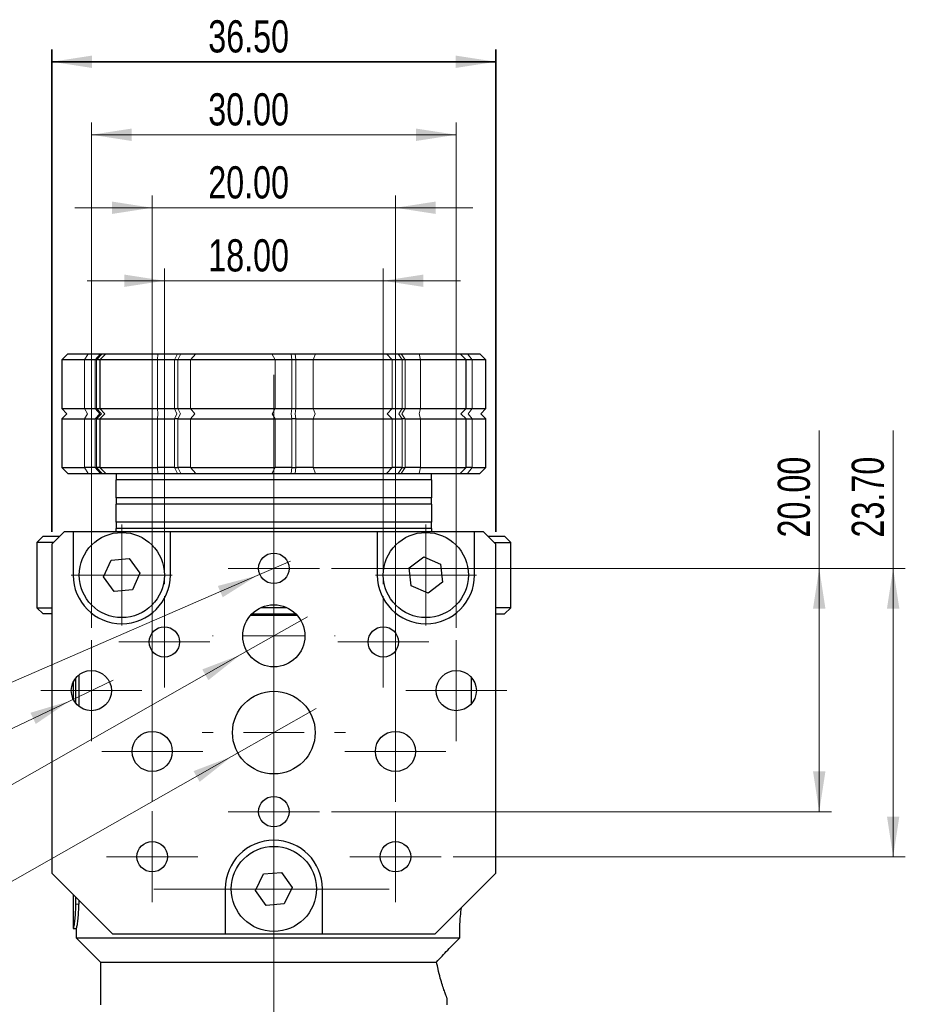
# Paper-space layout 'Mounting Plate ' of a CAD drawing. Header units: millimetres. Extents: x 15 to 415, y 5 to 292.
# Tile 7 of 33: x 84 to 157, y 147 to 228. Entities that reach past the tile are written whole.
import ezdxf

# ---------------------------------------------------------------- set-up
doc = ezdxf.new("R2010")
doc.units = ezdxf.units.MM
doc.linetypes.add('PHANTOM', pattern=[12.7, 6.35, -1.27, 1.27, -1.27, 1.27, -1.27])
doc.layers.add('THICCC', color=7, linetype='Continuous', lineweight=35)
doc.styles.add('SLDTEXTSTYLE0', font='TXT', dxfattribs={"width": 0.75})
doc.styles.add('SLDTEXTSTYLE3', font='TXT', dxfattribs={"width": 0.666667})
doc.dimstyles.new('SLDDIMSTYLE12', dxfattribs={"dimtxt": 2.645833, "dimasz": 3.302, "dimexe": 0, "dimexo": 0.0625, "dimgap": 0.661458, "dimtad": 1, "dimrnd": 1e-09, "dimzin": 4, "dimdsep": 46, "dimtxsty": 'SLDTEXTSTYLE0', "dimsah": 1, "dimcen": 0.09, "dimadec": 0, "dimazin": 1, "dimtfac": 1, "dimtmove": 0, "dimatfit": 0, "dimfxl": 1, "dimfrac": 2, "dimtolj": 1, "dimtzin": 12, "dimarcsym": 0})
doc.dimstyles.new('SLDDIMSTYLE2', dxfattribs={"dimtxt": 2.645833, "dimasz": 3.302, "dimexe": 0, "dimexo": 0.0625, "dimgap": 0.661458, "dimtad": 0, "dimtih": 1, "dimtoh": 1, "dimrnd": 1e-09, "dimzin": 12, "dimdsep": 46, "dimtxsty": 'SLDTEXTSTYLE0', "dimblk1": 'NONE', "dimsah": 1, "dimcen": 0, "dimadec": 0, "dimazin": 3, "dimtfac": 1, "dimtmove": 0, "dimatfit": 3, "dimldrblk": 'NONE', "dimfxl": 1, "dimfrac": 2, "dimtolj": 1, "dimtzin": 12, "dimarcsym": 0})
doc.dimstyles.new('SLDDIMSTYLE4', dxfattribs={"dimtxt": 2.645833, "dimasz": 3.302, "dimexe": 0, "dimexo": 0.0625, "dimgap": 0.661458, "dimtad": 1, "dimrnd": 1e-09, "dimzin": 4, "dimdsep": 46, "dimtxsty": 'SLDTEXTSTYLE0', "dimsah": 1, "dimcen": 0.09, "dimadec": 0, "dimazin": 1, "dimtfac": 1, "dimtofl": 0, "dimtmove": 0, "dimatfit": 3, "dimfxl": 1, "dimfrac": 2, "dimtolj": 1, "dimtzin": 12, "dimarcsym": 0})

# ---------------------------------------------------------------- blocks, each defined once
blk = doc.blocks.new('_D_17')
at = {"color": 7, "linetype": 'Continuous', "lineweight": 0}
for p, q in [((149.827, 182.806), (149.827, 194.134)), ((109.739, 182.806), (150.827, 182.806)), ((149.827, 182.806), (149.827, 162.806)), ((109.739, 162.806), (150.827, 162.806))]:
    blk.add_line(p, q, dxfattribs=at)
at = {"color": 7, "linetype": 'Continuous', "lineweight": 18}
for points in [[(149.827, 182.806), (149.319, 179.504), (150.335, 179.504)], [(149.827, 162.806), (150.335, 166.108), (149.319, 166.108)]]:
    blk.add_solid(points, dxfattribs=at)
at = {"color": 7, "linetype": 'Continuous', "lineweight": 18, "insert": (146.416, 185.34), "char_height": 2.6458, "attachment_point": 1, "rotation": 90, "style": 'SLDTEXTSTYLE0'}
blk.add_mtext('20.00', dxfattribs=at)
blk = doc.blocks.new('_D_18')
at = {"color": 7, "linetype": 'Continuous', "lineweight": 0}
for p, q in [((94.989, 163.856), (94.989, 213.443)), ((114.989, 163.856), (114.989, 213.443)), ((94.989, 212.443), (88.639, 212.443)), ((114.989, 212.443), (94.989, 212.443)), ((114.989, 212.443), (121.339, 212.443))]:
    blk.add_line(p, q, dxfattribs=at)
at = {"color": 7, "linetype": 'Continuous', "lineweight": 18}
for points in [[(94.989, 212.443), (91.687, 212.951), (91.687, 211.935)], [(114.989, 212.443), (118.291, 211.935), (118.291, 212.951)]]:
    blk.add_solid(points, dxfattribs=at)
at = {"color": 7, "linetype": 'Continuous', "lineweight": 18, "insert": (99.598, 215.854), "char_height": 2.6458, "attachment_point": 1, "style": 'SLDTEXTSTYLE0'}
blk.add_mtext('20.00', dxfattribs=at)
blk = doc.blocks.new('_D_19')
at = {"color": 7, "linetype": 'Continuous', "lineweight": 0}
for p, q in [((89.989, 177.906), (89.989, 219.443)), ((119.989, 177.906), (119.989, 219.443)), ((119.989, 218.443), (89.989, 218.443))]:
    blk.add_line(p, q, dxfattribs=at)
at = {"color": 7, "linetype": 'Continuous', "lineweight": 18}
for points in [[(89.989, 218.443), (93.291, 217.935), (93.291, 218.951)], [(119.989, 218.443), (116.687, 218.951), (116.687, 217.935)]]:
    blk.add_solid(points, dxfattribs=at)
at = {"color": 7, "linetype": 'Continuous', "lineweight": 18, "insert": (99.598, 221.854), "char_height": 2.6458, "attachment_point": 1, "style": 'SLDTEXTSTYLE0'}
blk.add_mtext('30.00', dxfattribs=at)
blk = doc.blocks.new('_D_20')
at = {"color": 7, "linetype": 'Continuous', "lineweight": 0}
for p, q in [((95.989, 181.506), (95.989, 207.443)), ((113.989, 181.506), (113.989, 207.443)), ((95.989, 206.443), (89.639, 206.443)), ((95.989, 206.443), (113.989, 206.443)), ((113.989, 206.443), (120.339, 206.443))]:
    blk.add_line(p, q, dxfattribs=at)
at = {"color": 7, "linetype": 'Continuous', "lineweight": 18}
for points in [[(95.989, 206.443), (92.687, 206.951), (92.687, 205.935)], [(113.989, 206.443), (117.291, 205.935), (117.291, 206.951)]]:
    blk.add_solid(points, dxfattribs=at)
at = {"color": 7, "linetype": 'Continuous', "lineweight": 18, "insert": (99.598, 209.854), "char_height": 2.6458, "attachment_point": 1, "style": 'SLDTEXTSTYLE0'}
blk.add_mtext('18.00', dxfattribs=at)
blk = doc.blocks.new('_D_21')
at = {"color": 7, "linetype": 'Continuous', "lineweight": 0}
for p, q in [((155.904, 182.806), (155.904, 194.134)), ((109.739, 182.806), (156.904, 182.806)), ((155.904, 182.806), (155.904, 159.106)), ((119.739, 159.106), (156.904, 159.106))]:
    blk.add_line(p, q, dxfattribs=at)
at = {"color": 7, "linetype": 'Continuous', "lineweight": 18}
for points in [[(155.904, 182.806), (155.396, 179.504), (156.412, 179.504)], [(155.904, 159.106), (156.412, 162.408), (155.396, 162.408)]]:
    blk.add_solid(points, dxfattribs=at)
at = {"color": 7, "linetype": 'Continuous', "lineweight": 18, "insert": (152.493, 185.34), "char_height": 2.6458, "attachment_point": 1, "rotation": 90, "style": 'SLDTEXTSTYLE0'}
blk.add_mtext('23.70', dxfattribs=at)
blk = doc.blocks.new('_D_22')
at = {"color": 7, "linetype": 'Continuous', "lineweight": 0}
for p, q in [((108.467, 171.282), (101.511, 167.33)), ((101.511, 167.33), (44.256, 134.805)), ((44.256, 134.805), (37.47, 134.805))]:
    blk.add_line(p, q, dxfattribs=at)
at = {"color": 7, "linetype": 'Continuous', "lineweight": 18}
blk.add_solid([(101.511, 167.33), (98.389, 166.141), (98.891, 165.257)], dxfattribs=at)
at = {"color": 7, "linetype": 'Continuous', "lineweight": 18, "insert": (37.47, 138.216), "char_height": 2.6458, "attachment_point": 1, "style": 'SLDTEXTSTYLE0'}
blk.add_mtext('M8', dxfattribs=at)
blk = doc.blocks.new('_None')
blk = doc.blocks.new('_D_23')
at = {"color": 7, "linetype": 'Continuous', "lineweight": 0}
for p, q in [((107.75, 178.824), (102.228, 175.688)), ((102.228, 175.688), (45.828, 143.662)), ((45.828, 143.662), (24.945, 143.662))]:
    blk.add_line(p, q, dxfattribs=at)
at = {"color": 7, "linetype": 'Continuous', "lineweight": 18}
blk.add_solid([(102.228, 175.688), (99.105, 174.499), (99.607, 173.616)], dxfattribs=at)
at = {"color": 7, "linetype": 'Continuous', "lineweight": 18, "char_height": 2.6458, "attachment_point": 1, "style": 'SLDTEXTSTYLE0'}
for s, insert in [('1/4-20', (24.945, 147.073)), ('UNC', (36.472, 147.073))]:
    blk.add_mtext(s, dxfattribs=dict(at, insert=insert))
blk = doc.blocks.new('_D_24')
at = {"color": 7, "linetype": 'Continuous', "lineweight": 0}
for p, q in [((106.365, 183.403), (103.613, 182.209)), ((103.613, 182.209), (47.532, 157.876)), ((47.532, 157.876), (35.146, 157.876))]:
    blk.add_line(p, q, dxfattribs=at)
at = {"color": 7, "linetype": 'Continuous', "lineweight": 18}
blk.add_solid([(103.613, 182.209), (100.381, 181.36), (100.786, 180.428)], dxfattribs=at)
at = {"color": 7, "linetype": 'Continuous', "lineweight": 18, "char_height": 2.6458, "attachment_point": 1}
for s, insert, style in [('6 x', (35.146, 161.287), 'SLDTEXTSTYLE3'), ('M3', (40.746, 161.287), 'SLDTEXTSTYLE0')]:
    blk.add_mtext(s, dxfattribs=dict(at, insert=insert, style=style))
blk = doc.blocks.new('_D_25')
at = {"color": 7, "linetype": 'Continuous', "lineweight": 0}
for p, q in [((91.794, 173.616), (88.183, 171.896)), ((88.183, 171.896), (45.155, 151.411)), ((45.155, 151.411), (32.768, 151.411))]:
    blk.add_line(p, q, dxfattribs=at)
at = {"color": 7, "linetype": 'Continuous', "lineweight": 18}
blk.add_solid([(88.183, 171.896), (84.983, 170.935), (85.42, 170.018)], dxfattribs=at)
at = {"color": 7, "linetype": 'Continuous', "lineweight": 18, "char_height": 2.6458, "attachment_point": 1}
for s, insert, style in [('4 x', (32.768, 154.822), 'SLDTEXTSTYLE3'), ('M4', (38.369, 154.822), 'SLDTEXTSTYLE0')]:
    blk.add_mtext(s, dxfattribs=dict(at, insert=insert, style=style))
blk = doc.blocks.new('_D_26')
at = {"layer": 'THICCC'}
for p, q in [((86.739, 185.806), (86.739, 225.443)), ((123.239, 185.806), (123.239, 225.443)), ((86.739, 224.443), (123.239, 224.443))]:
    blk.add_line(p, q, dxfattribs=at)
for points in [[(86.739, 224.443), (90.041, 223.935), (90.041, 224.951)], [(123.239, 224.443), (119.937, 224.951), (119.937, 223.935)]]:
    blk.add_solid(points, dxfattribs=at)
at = {"layer": 'THICCC', "insert": (99.598, 227.854), "char_height": 2.6458, "attachment_point": 1, "style": 'SLDTEXTSTYLE0'}
blk.add_mtext('36.50', dxfattribs=at)
blk = doc.blocks.new('SW_CENTERMARKSYMBOL_3')
at = {"color": 0, "linetype": 'Continuous', "lineweight": 18}
for p, q in [((0, 2.5), (0, 4.15)), ((0, 0), (0, 2.5)), ((-2.5, 0), (-4.15, 0)), ((0, 0), (-2.5, 0)), ((0, 0), (0, -2.5)), ((0, 0), (2.5, 0)), ((2.5, 0), (4.15, 0)), ((0, -2.5), (0, -4.15))]:
    blk.add_line(p, q, dxfattribs=at)
blk = doc.blocks.new('SW_CENTERMARKSYMBOL_4')
at = {"color": 0, "linetype": 'Continuous', "lineweight": 18}
for p, q in [((0, 2.5), (0, 4.15)), ((0, 0), (0, 2.5)), ((-2.5, 0), (-4.15, 0)), ((0, 0), (-2.5, 0)), ((0, 0), (0, -2.5)), ((0, 0), (2.5, 0)), ((2.5, 0), (4.15, 0)), ((0, -2.5), (0, -4.15))]:
    blk.add_line(p, q, dxfattribs=at)
blk = doc.blocks.new('SW_CENTERMARKSYMBOL_5')
at = {"color": 0, "linetype": 'Continuous', "lineweight": 18}
for p, q in [((0, 2.5), (0, 42.262)), ((0, 0), (0, 2.5)), ((-2.5, 0), (-9.876, 0)), ((0, 0), (-2.5, 0)), ((0, 0), (0, -2.5)), ((0, 0), (2.5, 0)), ((2.5, 0), (9.472, 0)), ((0, -2.5), (0, -69.738))]:
    blk.add_line(p, q, dxfattribs=at)
blk = doc.blocks.new('SW_CENTERMARKSYMBOL_6')
at = {"color": 0, "linetype": 'Continuous', "lineweight": 18}
for p, q in [((0, 2.5), (0, 4.15)), ((0, 0), (0, 2.5)), ((-2.5, 0), (-4.15, 0)), ((0, 0), (-2.5, 0)), ((0, 0), (0, -2.5)), ((0, 0), (2.5, 0)), ((2.5, 0), (4.15, 0)), ((0, -2.5), (0, -4.15))]:
    blk.add_line(p, q, dxfattribs=at)
blk = doc.blocks.new('SW_CENTERMARKSYMBOL_7')
at = {"color": 0, "linetype": 'Continuous', "lineweight": 18}
for p, q in [((0, 2.5), (0, 3.75)), ((0, 0), (0, 2.5)), ((-2.5, 0), (-3.75, 0)), ((0, 0), (-2.5, 0)), ((0, 0), (0, -2.5)), ((0, 0), (2.5, 0)), ((2.5, 0), (3.75, 0)), ((0, -2.5), (0, -3.75))]:
    blk.add_line(p, q, dxfattribs=at)
blk = doc.blocks.new('SW_CENTERMARKSYMBOL_8')
at = {"color": 0, "linetype": 'Continuous', "lineweight": 18}
for p, q in [((0, 5), (0, 5.0527)), ((0, 0), (0, 2.5)), ((-5, 0), (-5.0527, 0)), ((0, 0), (-2.5, 0)), ((0, 0), (0, -2.5)), ((0, 0), (2.5, 0)), ((5, 0), (5.0527, 0)), ((0, -5), (0, -5.0527))]:
    blk.add_line(p, q, dxfattribs=at)
blk = doc.blocks.new('SW_CENTERMARKSYMBOL_9')
at = {"color": 0, "linetype": 'Continuous', "lineweight": 18}
for p, q in [((0, 2.5), (0, 3.75)), ((0, 0), (0, 2.5)), ((-2.5, 0), (-3.75, 0)), ((0, 0), (-2.5, 0)), ((0, 0), (0, -2.5)), ((0, 0), (2.5, 0)), ((2.5, 0), (3.75, 0)), ((0, -2.5), (0, -3.75))]:
    blk.add_line(p, q, dxfattribs=at)
blk = doc.blocks.new('SW_CENTERMARKSYMBOL_10')
at = {"color": 0, "linetype": 'Continuous', "lineweight": 18}
for p, q in [((0, 2.5), (0, 3.75)), ((0, 0), (0, 2.5)), ((-2.5, 0), (-3.75, 0)), ((0, 0), (-2.5, 0)), ((0, 0), (0, -2.5)), ((0, 0), (2.5, 0)), ((2.5, 0), (3.75, 0)), ((0, -2.5), (0, -3.75))]:
    blk.add_line(p, q, dxfattribs=at)
blk = doc.blocks.new('SW_CENTERMARKSYMBOL_11')
at = {"color": 0, "linetype": 'Continuous', "lineweight": 18}
for p, q in [((0, 2.5), (0, 4.15)), ((0, 0), (0, 2.5)), ((-2.5, 0), (-4.15, 0)), ((0, 0), (-2.5, 0)), ((0, 0), (0, -2.5)), ((0, 0), (2.5, 0)), ((2.5, 0), (4.15, 0)), ((0, -2.5), (0, -4.15))]:
    blk.add_line(p, q, dxfattribs=at)
blk = doc.blocks.new('SW_CENTERMARKSYMBOL_12')
at = {"color": 0, "linetype": 'Continuous', "lineweight": 18}
for p, q in [((0, 2.5), (0, 4.15)), ((0, 0), (0, 2.5)), ((-2.5, 0), (-4.15, 0)), ((0, 0), (-2.5, 0)), ((0, 0), (0, -2.5)), ((0, 0), (2.5, 0)), ((2.5, 0), (4.15, 0)), ((0, -2.5), (0, -4.15))]:
    blk.add_line(p, q, dxfattribs=at)
blk = doc.blocks.new('SW_CENTERMARKSYMBOL_13')
at = {"color": 0, "linetype": 'Continuous', "lineweight": 18}
for p, q in [((0, 5), (0, 5.9)), ((0, 0), (0, 2.5)), ((-5, 0), (-5.9, 0)), ((0, 0), (-2.5, 0)), ((0, 0), (0, -2.5)), ((0, 0), (2.5, 0)), ((5, 0), (5.9, 0)), ((0, -5), (0, -5.9))]:
    blk.add_line(p, q, dxfattribs=at)
blk = doc.blocks.new('SW_CENTERMARKSYMBOL_14')
at = {"color": 0, "linetype": 'Continuous', "lineweight": 18}
for p, q in [((0, 2.5), (0, 3.75)), ((0, 0), (0, 2.5)), ((-2.5, 0), (-3.75, 0)), ((0, 0), (-2.5, 0)), ((0, 0), (0, -2.5)), ((0, 0), (2.5, 0)), ((2.5, 0), (3.75, 0)), ((0, -2.5), (0, -3.75))]:
    blk.add_line(p, q, dxfattribs=at)
blk = doc.blocks.new('SW_CENTERMARKSYMBOL_15')
at = {"color": 0, "linetype": 'Continuous', "lineweight": 18}
for p, q in [((0, 2.5), (0, 4.15)), ((0, 0), (0, 2.5)), ((-2.5, 0), (-4.15, 0)), ((0, 0), (-2.5, 0)), ((0, 0), (0, -2.5)), ((0, 0), (2.5, 0)), ((2.5, 0), (4.15, 0)), ((0, -2.5), (0, -4.15))]:
    blk.add_line(p, q, dxfattribs=at)
blk = doc.blocks.new('SW_CENTERMARKSYMBOL_16')
at = {"color": 0, "linetype": 'Continuous', "lineweight": 18}
for p, q in [((0, 2.5), (0, 3.75)), ((0, 0), (0, 2.5)), ((-2.5, 0), (-3.75, 0)), ((0, 0), (-2.5, 0)), ((0, 0), (0, -2.5)), ((0, 0), (2.5, 0)), ((2.5, 0), (3.75, 0)), ((0, -2.5), (0, -3.75))]:
    blk.add_line(p, q, dxfattribs=at)
blk = doc.blocks.new('SW_CENTERMARKSYMBOL_17')
at = {"color": 0, "linetype": 'Continuous', "lineweight": 18}
for p, q in [((0, 2.5), (0, 3.75)), ((0, 0), (0, 2.5)), ((-2.5, 0), (-3.75, 0)), ((0, 0), (-2.5, 0)), ((0, 0), (0, -2.5)), ((0, 0), (2.5, 0)), ((2.5, 0), (3.75, 0)), ((0, -2.5), (0, -3.75))]:
    blk.add_line(p, q, dxfattribs=at)

psp = doc.layouts.new('Mounting Plate ')

# ---------------------------------------------------------------- linework, layer by layer
at = {"color": 7, "linetype": 'Continuous', "lineweight": 25}
for p, q in [((88.054, 200.443), (87.554, 199.943)), ((87.554, 199.943), (87.554, 195.943)), ((89.416, 199.943), (87.554, 199.943)), ((88.054, 200.443), (89.73, 200.443)), ((90.289, 199.943), (89.416, 199.943)), ((89.73, 200.443), (90.749, 200.443)), ((90.423, 199.943), (90.289, 199.943)), ((90.678, 199.943), (90.423, 199.943)), ((91.178, 200.443), (90.678, 199.943)), ((90.678, 199.943), (90.678, 195.943)), ((95.428, 199.943), (90.678, 199.943)), ((90.749, 200.443), (90.879, 200.443)), ((90.879, 200.443), (91.178, 200.443)), ((91.178, 200.443), (92.327, 200.443)), ((92.327, 200.443), (95.453, 200.443)), ((96.811, 199.943), (95.428, 199.943)), ((95.453, 200.443), (97.066, 200.443)), ((97.098, 199.943), (96.811, 199.943)), ((97.066, 200.443), (97.344, 200.443)), ((98.146, 199.943), (97.098, 199.943)), ((97.344, 200.443), (98.567, 200.443)), ((105.092, 199.943), (98.146, 199.943)), ((98.567, 200.443), (104.818, 200.443)), ((104.818, 200.443), (106.41, 200.443)), ((106.456, 199.943), (105.092, 199.943)), ((106.41, 200.443), (106.73, 200.443)), ((106.786, 199.943), (106.456, 199.943)), ((106.73, 200.443), (108.401, 200.443)), ((108.218, 199.943), (106.786, 199.943)), ((114.716, 199.943), (108.218, 199.943)), ((108.401, 200.443), (114.249, 200.443)), ((114.249, 200.443), (115.211, 200.443)), ((115.541, 199.943), (114.716, 199.943)), ((115.211, 200.443), (115.45, 200.443)), ((115.45, 200.443), (116.931, 200.443)), ((115.788, 199.943), (115.541, 199.943)), ((117.057, 199.943), (115.788, 199.943)), ((116.931, 200.443), (120.298, 200.443)), ((120.798, 199.943), (117.057, 199.943)), ((120.798, 199.943), (120.298, 200.443)), ((120.298, 200.443), (120.9, 200.443)), ((120.798, 195.943), (120.798, 199.943)), ((121.286, 199.943), (120.798, 199.943)), ((120.9, 200.443), (121.923, 200.443)), ((122.423, 199.943), (121.286, 199.943)), ((122.423, 199.943), (121.923, 200.443)), ((122.423, 195.943), (122.423, 199.943)), ((87.554, 195.943), (87.979, 195.518)), ((87.554, 195.943), (89.416, 195.943)), ((89.416, 195.943), (90.289, 195.943)), ((90.289, 195.943), (90.423, 195.943)), ((90.423, 195.943), (90.678, 195.943)), ((90.678, 195.943), (91.103, 195.518)), ((90.678, 195.943), (95.428, 195.943)), ((95.428, 195.943), (96.811, 195.943)), ((96.811, 195.943), (97.098, 195.943)), ((97.098, 195.943), (98.146, 195.943)), ((98.146, 195.943), (105.092, 195.943)), ((105.092, 195.943), (106.456, 195.943)), ((106.456, 195.943), (106.786, 195.943)), ((106.786, 195.943), (108.218, 195.943)), ((108.218, 195.943), (114.716, 195.943)), ((114.716, 195.943), (115.541, 195.943)), ((115.541, 195.943), (115.788, 195.943)), ((115.788, 195.943), (117.057, 195.943)), ((117.057, 195.943), (120.798, 195.943)), ((120.373, 195.518), (120.798, 195.943)), ((120.798, 195.943), (121.286, 195.943)), ((121.286, 195.943), (122.423, 195.943)), ((121.998, 195.518), (122.423, 195.943)), ((87.979, 195.518), (87.554, 195.093)), ((87.554, 195.093), (87.554, 191.093)), ((87.554, 195.093), (89.416, 195.093)), ((89.416, 195.093), (90.289, 195.093)), ((90.423, 195.093), (90.289, 195.093)), ((90.423, 195.093), (90.678, 195.093)), ((91.103, 195.518), (90.678, 195.093)), ((90.678, 195.093), (90.678, 191.093)), ((90.678, 195.093), (95.428, 195.093)), ((95.428, 195.093), (96.811, 195.093)), ((97.098, 195.093), (96.811, 195.093)), ((97.098, 195.093), (98.146, 195.093)), ((98.146, 195.093), (105.092, 195.093)), ((105.092, 195.093), (106.456, 195.093)), ((106.786, 195.093), (106.456, 195.093)), ((106.786, 195.093), (108.218, 195.093)), ((108.218, 195.093), (114.716, 195.093)), ((114.716, 195.093), (115.541, 195.093)), ((115.788, 195.093), (115.541, 195.093)), ((115.788, 195.093), (117.057, 195.093)), ((117.057, 195.093), (120.798, 195.093)), ((120.798, 195.093), (120.373, 195.518)), ((120.798, 191.093), (120.798, 195.093)), ((120.798, 195.093), (121.286, 195.093)), ((121.286, 195.093), (122.423, 195.093)), ((122.423, 195.093), (121.998, 195.518)), ((122.423, 191.093), (122.423, 195.093)), ((87.554, 191.093), (88.054, 190.593)), ((87.554, 191.093), (89.416, 191.093)), ((90.289, 191.093), (89.416, 191.093)), ((90.289, 191.093), (90.423, 191.093)), ((90.678, 191.093), (90.423, 191.093)), ((90.678, 191.093), (91.178, 190.593)), ((90.678, 191.093), (95.428, 191.093)), ((96.811, 191.093), (95.428, 191.093)), ((96.811, 191.093), (97.098, 191.093)), ((98.146, 191.093), (97.098, 191.093)), ((98.146, 191.093), (105.092, 191.093)), ((106.456, 191.093), (105.092, 191.093)), ((106.456, 191.093), (106.786, 191.093)), ((108.218, 191.093), (106.786, 191.093)), ((108.218, 191.093), (114.716, 191.093)), ((115.541, 191.093), (114.716, 191.093)), ((115.541, 191.093), (115.788, 191.093)), ((117.057, 191.093), (115.788, 191.093)), ((117.057, 191.093), (120.798, 191.093)), ((120.298, 190.593), (120.798, 191.093)), ((121.286, 191.093), (120.798, 191.093)), ((121.286, 191.093), (122.423, 191.093)), ((121.923, 190.593), (122.423, 191.093)), ((88.054, 190.593), (89.73, 190.593)), ((89.73, 190.593), (90.749, 190.593)), ((90.749, 190.593), (90.879, 190.593)), ((90.879, 190.593), (91.178, 190.593)), ((91.178, 190.593), (95.453, 190.593)), ((92.039, 190.593), (92.039, 190.093)), ((95.453, 190.593), (97.066, 190.593)), ((97.066, 190.593), (97.344, 190.593)), ((97.344, 190.593), (98.567, 190.593)), ((98.567, 190.593), (104.818, 190.593)), ((104.818, 190.593), (106.41, 190.593)), ((106.41, 190.593), (106.73, 190.593)), ((106.73, 190.593), (108.401, 190.593)), ((108.401, 190.593), (114.249, 190.593)), ((114.249, 190.593), (115.211, 190.593)), ((115.211, 190.593), (115.45, 190.593)), ((115.45, 190.593), (116.931, 190.593)), ((116.931, 190.593), (120.298, 190.593)), ((117.939, 190.093), (117.939, 190.593)), ((120.298, 190.593), (120.9, 190.593)), ((120.9, 190.593), (121.923, 190.593)), ((91.989, 190.093), (91.989, 188.593)), ((95.306, 190.093), (91.989, 190.093)), ((117.989, 190.093), (95.306, 190.093)), ((117.989, 188.593), (117.989, 190.093)), ((95.306, 188.593), (91.989, 188.593)), ((92.039, 188.593), (92.039, 188.093)), ((117.989, 188.593), (95.306, 188.593)), ((117.939, 188.093), (117.939, 188.593)), ((91.989, 188.093), (91.989, 186.593)), ((95.306, 188.093), (91.989, 188.093)), ((117.989, 188.093), (95.306, 188.093)), ((117.989, 186.593), (117.989, 188.093)), ((95.306, 186.593), (91.989, 186.593)), ((92.039, 186.593), (92.039, 186.093)), ((117.989, 186.593), (95.306, 186.593)), ((117.939, 186.093), (117.939, 186.593)), ((85.514, 184.943), (86.014, 185.443)), ((86.014, 185.443), (87.376, 185.443)), ((86.739, 184.806), (87.739, 185.806)), ((88.489, 185.806), (87.739, 185.806)), ((88.489, 185.806), (88.489, 182.256)), ((96.489, 185.806), (88.489, 185.806)), ((91.989, 186.093), (91.989, 185.806)), ((95.306, 186.093), (91.989, 186.093)), ((117.989, 186.093), (95.306, 186.093)), ((96.489, 182.256), (96.489, 185.806)), ((113.489, 185.806), (96.489, 185.806)), ((113.489, 185.806), (113.489, 182.256)), ((121.489, 185.806), (113.489, 185.806)), ((117.989, 185.806), (117.989, 186.093)), ((121.489, 182.256), (121.489, 185.806)), ((122.239, 185.806), (121.489, 185.806)), ((122.239, 185.806), (123.239, 184.806)), ((122.601, 185.443), (123.963, 185.443)), ((123.963, 185.443), (124.463, 184.943)), ((85.514, 184.943), (85.514, 179.568)), ((86.876, 184.943), (85.514, 184.943)), ((86.739, 184.806), (86.739, 157.756)), ((123.101, 184.943), (124.463, 184.943)), ((123.239, 157.756), (123.239, 184.806)), ((124.463, 179.568), (124.463, 184.943)), ((116.109, 182.845), (117.309, 183.745)), ((117.309, 183.745), (118.688, 183.156)), ((90.996, 182.109), (91.615, 183.476)), ((91.615, 183.476), (93.108, 183.622)), ((93.108, 183.622), (93.981, 182.402)), ((118.688, 183.156), (118.868, 181.667)), ((91.869, 180.89), (90.996, 182.109)), ((93.981, 182.402), (93.362, 181.036)), ((116.289, 181.356), (116.109, 182.845)), ((117.668, 180.767), (116.289, 181.356)), ((118.868, 181.667), (117.668, 180.767)), ((93.362, 181.036), (91.869, 180.89)), ((85.514, 179.568), (86.739, 179.568)), ((86.014, 179.068), (85.514, 179.568)), ((86.739, 179.068), (86.014, 179.068)), ((106.904, 178.943), (103.073, 178.943)), ((103.191, 179.068), (106.786, 179.068)), ((106.07, 179.568), (103.908, 179.568)), ((124.463, 179.568), (123.239, 179.568)), ((123.239, 179.068), (123.963, 179.068)), ((124.463, 179.568), (123.963, 179.068)), ((88.957, 174.044), (88.957, 171.468)), ((88.489, 173.443), (88.489, 172.068)), ((88.71, 171.712), (88.71, 173.799)), ((121.239, 171.679), (121.239, 173.833)), ((104.128, 157.684), (105.622, 157.815)), ((105.622, 157.815), (106.483, 156.587)), ((86.739, 157.756), (91.739, 152.756)), ((103.494, 156.325), (104.128, 157.684)), ((118.239, 152.756), (123.239, 157.756)), ((100.989, 156.456), (100.989, 152.756)), ((104.355, 155.096), (103.494, 156.325)), ((106.483, 156.587), (105.849, 155.227)), ((108.989, 152.756), (108.989, 156.456)), ((88.489, 156.006), (88.489, 153.193)), ((88.71, 155.193), (88.71, 155.784)), ((88.957, 155.537), (88.957, 155.193)), ((105.849, 155.227), (104.355, 155.096)), ((88.489, 153.193), (88.504, 153.193)), ((88.504, 153.193), (88.752, 153.193)), ((88.739, 153.193), (88.739, 152.443)), ((88.739, 152.443), (90.739, 150.443)), ((88.739, 152.443), (120.288, 152.443)), ((91.739, 152.756), (100.989, 152.756)), ((100.989, 152.756), (108.989, 152.756)), ((108.989, 152.756), (118.239, 152.756)), ((90.739, 150.443), (90.739, 146.943)), ((90.739, 150.443), (118.37, 150.443)), ((119.239, 146.943), (119.239, 147.443))]:
    psp.add_line(p, q, dxfattribs=at)
at = {"color": 8, "linetype": 'PHANTOM', "lineweight": 18}
for p, q in [((89.73, 200.443), (89.416, 199.943)), ((89.416, 195.943), (89.416, 199.943)), ((90.749, 200.443), (90.289, 199.943)), ((90.289, 199.943), (90.289, 195.943)), ((90.879, 200.443), (90.423, 199.943)), ((90.423, 195.943), (90.423, 199.943)), ((95.453, 200.443), (95.428, 199.943)), ((95.428, 195.943), (95.428, 199.943)), ((97.066, 200.443), (96.811, 199.943)), ((96.811, 199.943), (96.811, 195.943)), ((97.344, 200.443), (97.098, 199.943)), ((97.098, 195.943), (97.098, 199.943)), ((98.567, 200.443), (98.146, 199.943)), ((98.146, 199.943), (98.146, 195.943)), ((104.818, 200.443), (105.092, 199.943)), ((105.092, 195.943), (105.092, 199.943)), ((106.41, 200.443), (106.456, 199.943)), ((106.456, 199.943), (106.456, 195.943)), ((106.73, 200.443), (106.786, 199.943)), ((106.786, 195.943), (106.786, 199.943)), ((108.401, 200.443), (108.218, 199.943)), ((108.218, 199.943), (108.218, 195.943)), ((114.249, 200.443), (114.716, 199.943)), ((114.716, 195.943), (114.716, 199.943)), ((115.211, 200.443), (115.541, 199.943)), ((115.45, 200.443), (115.788, 199.943)), ((115.541, 199.943), (115.541, 195.943)), ((115.788, 195.943), (115.788, 199.943)), ((116.931, 200.443), (117.057, 199.943)), ((117.057, 199.943), (117.057, 195.943)), ((121.286, 199.943), (120.9, 200.443)), ((121.286, 199.943), (121.286, 195.943)), ((89.416, 195.943), (89.683, 195.518)), ((90.289, 195.943), (90.68, 195.518)), ((90.423, 195.943), (90.81, 195.518)), ((95.428, 195.943), (95.449, 195.518)), ((96.811, 195.943), (97.028, 195.518)), ((97.098, 195.943), (97.307, 195.518)), ((98.146, 195.943), (98.504, 195.518)), ((105.092, 195.943), (104.859, 195.518)), ((106.456, 195.943), (106.417, 195.518)), ((106.786, 195.943), (106.738, 195.518)), ((108.218, 195.943), (108.374, 195.518)), ((114.716, 195.943), (114.319, 195.518)), ((115.541, 195.943), (115.26, 195.518)), ((115.788, 195.943), (115.501, 195.518)), ((117.057, 195.943), (116.95, 195.518)), ((120.958, 195.518), (121.286, 195.943)), ((89.416, 195.093), (89.683, 195.518)), ((89.416, 191.093), (89.416, 195.093)), ((90.68, 195.518), (90.289, 195.093)), ((90.289, 195.093), (90.289, 191.093)), ((90.423, 195.093), (90.81, 195.518)), ((90.423, 191.093), (90.423, 195.093)), ((95.428, 195.093), (95.449, 195.518)), ((95.428, 191.093), (95.428, 195.093)), ((97.028, 195.518), (96.811, 195.093)), ((96.811, 195.093), (96.811, 191.093)), ((97.098, 195.093), (97.307, 195.518)), ((97.098, 191.093), (97.098, 195.093)), ((98.504, 195.518), (98.146, 195.093)), ((98.146, 195.093), (98.146, 191.093)), ((105.092, 195.093), (104.859, 195.518)), ((105.092, 191.093), (105.092, 195.093)), ((106.417, 195.518), (106.456, 195.093)), ((106.456, 195.093), (106.456, 191.093)), ((106.786, 195.093), (106.738, 195.518)), ((106.786, 191.093), (106.786, 195.093)), ((108.374, 195.518), (108.218, 195.093)), ((108.218, 195.093), (108.218, 191.093)), ((114.716, 195.093), (114.319, 195.518)), ((114.716, 191.093), (114.716, 195.093)), ((115.26, 195.518), (115.541, 195.093)), ((115.788, 195.093), (115.501, 195.518)), ((115.541, 195.093), (115.541, 191.093)), ((115.788, 191.093), (115.788, 195.093)), ((116.95, 195.518), (117.057, 195.093)), ((117.057, 195.093), (117.057, 191.093)), ((120.958, 195.518), (121.286, 195.093)), ((121.286, 195.093), (121.286, 191.093)), ((89.73, 190.593), (89.416, 191.093)), ((90.289, 191.093), (90.749, 190.593)), ((90.879, 190.593), (90.423, 191.093)), ((95.453, 190.593), (95.428, 191.093)), ((96.811, 191.093), (97.066, 190.593)), ((97.344, 190.593), (97.098, 191.093)), ((98.146, 191.093), (98.567, 190.593)), ((104.818, 190.593), (105.092, 191.093)), ((106.456, 191.093), (106.41, 190.593)), ((106.73, 190.593), (106.786, 191.093)), ((108.218, 191.093), (108.401, 190.593)), ((114.249, 190.593), (114.716, 191.093)), ((115.541, 191.093), (115.211, 190.593)), ((115.45, 190.593), (115.788, 191.093)), ((117.057, 191.093), (116.931, 190.593)), ((121.286, 191.093), (120.9, 190.593)), ((88.957, 155.193), (88.71, 155.193))]:
    psp.add_line(p, q, dxfattribs=at)
at = {"color": 7, "linetype": 'Continuous', "lineweight": 25}
for centre, radius in [((92.489, 182.256), 3.5), ((117.489, 182.256), 3.5), ((104.989, 182.806), 1.25), ((104.989, 177.256), 2.553), ((95.989, 176.756), 1.25), ((113.989, 176.756), 1.25), ((89.989, 172.756), 1.65), ((119.989, 172.756), 1.65), ((104.989, 169.306), 3.4), ((94.989, 167.756), 1.65), ((114.989, 167.756), 1.65), ((104.989, 162.806), 1.25), ((94.989, 159.106), 1.25), ((114.989, 159.106), 1.25), ((104.989, 156.456), 3.5)]:
    psp.add_circle(centre, radius, dxfattribs=at)
for centre, start, end in [((92.489, 182.256), 180, 0), ((117.489, 182.256), 180, 0), ((104.989, 156.456), 0, 180)]:
    psp.add_arc(centre, 4, start, end, dxfattribs=at)
for points, knots in [([(88.504, 153.193), (88.516, 153.215), (88.541, 153.259), (88.604, 153.601), (88.666, 154.105), (88.705, 154.668), (88.709, 155.043), (88.71, 155.193)], [0, 0, 0, 0, 0.21425, 0.428545, 0.642023, 0.855859, 1, 1, 1, 1]), ([(88.752, 153.193), (88.764, 153.215), (88.788, 153.259), (88.851, 153.601), (88.912, 154.105), (88.951, 154.668), (88.955, 155.042), (88.957, 155.193)], [0, 0, 0, 0, 0.2142362, 0.4285189, 0.6419593, 0.8557683, 1, 1, 1, 1]), ([(120.288, 152.443), (120.283, 152.735), (120.274, 153.326), (120.32, 154.17), (120.382, 154.689), (120.41, 154.927)], [0, 0, 0, 0, 0.344675, 0.699643, 1, 1, 1, 1]), ([(118.37, 150.443), (118.668, 150.774), (119.273, 151.444), (119.946, 152.107), (120.288, 152.443)], [0, 0, 0, 0, 0.4935331, 1, 1, 1, 1]), ([(119.239, 147.443), (119.233, 147.457), (119.223, 147.484), (119.139, 147.705), (119.014, 148.051), (118.854, 148.524), (118.674, 149.123), (118.505, 149.771), (118.41, 150.242), (118.37, 150.443)], [0, 0, 0, 0, 0.143546, 0.291434, 0.434934, 0.582299, 0.731627, 0.884948, 1, 1, 1, 1])]:
    psp.add_open_spline(points, degree=3, knots=knots, dxfattribs=at)

# ---------------------------------------------------------------- block references
at = {"color": 7, "linetype": 'Continuous', "lineweight": 0}
for name, p in [('SW_CENTERMARKSYMBOL_5', (104.989, 156.443)), ('SW_CENTERMARKSYMBOL_3', (92.489, 182.256)), ('SW_CENTERMARKSYMBOL_9', (104.989, 182.806)), ('SW_CENTERMARKSYMBOL_4', (117.489, 182.256)), ('SW_CENTERMARKSYMBOL_8', (104.989, 177.256)), ('SW_CENTERMARKSYMBOL_7', (95.989, 176.756)), ('SW_CENTERMARKSYMBOL_10', (113.989, 176.756)), ('SW_CENTERMARKSYMBOL_6', (89.989, 172.756)), ('SW_CENTERMARKSYMBOL_11', (119.989, 172.756)), ('SW_CENTERMARKSYMBOL_13', (104.989, 169.306)), ('SW_CENTERMARKSYMBOL_15', (94.989, 167.756)), ('SW_CENTERMARKSYMBOL_12', (114.989, 167.756)), ('SW_CENTERMARKSYMBOL_14', (104.989, 162.806)), ('SW_CENTERMARKSYMBOL_16', (94.989, 159.106)), ('SW_CENTERMARKSYMBOL_17', (114.989, 159.106))]:
    psp.add_blockref(name, p, dxfattribs=at)

# ---------------------------------------------------------------- dimensions: what is measured, and where the dimension line sits
at = {"color": 7, "linetype": 'Continuous', "lineweight": 18}
for base, p1, p2, dimstyle, picture, middle in [((89.989, 218.443), (119.989, 176.906), (89.989, 176.906), 'SLDDIMSTYLE4', '_D_19', (103.996, 218.443)), ((94.989, 212.443), (114.989, 162.856), (94.989, 162.856), 'SLDDIMSTYLE12', '_D_18', (103.996, 212.443)), ((113.989, 206.443), (95.989, 180.506), (113.989, 180.506), 'SLDDIMSTYLE12', '_D_20', (103.996, 206.443))]:
    dim = psp.add_linear_dim(base=base, p1=p1, p2=p2, dimstyle=dimstyle, dxfattribs=at)
    dim.commit()
    dim.dimension.update_dxf_attribs({"geometry": picture, "text_midpoint": middle, "dimtype": 160})
for base, p2, picture, middle in [((149.827, 162.806), (108.739, 162.806), '_D_17', (149.827, 189.737)), ((155.904, 159.106), (118.739, 159.106), '_D_21', (155.904, 189.737))]:
    dim = psp.add_linear_dim(base=base, p1=(108.739, 182.806), p2=p2, angle=90, dimstyle='SLDDIMSTYLE4', dxfattribs=at)
    dim.commit()
    dim.dimension.update_dxf_attribs({"geometry": picture, "text_midpoint": middle, "dimtype": 160})
for p1, p2, text, picture, middle in [((106.365, 183.403), (103.613, 182.209), '6 x M3', '_D_24', (40.545, 159.978)), ((107.75, 178.824), (102.228, 175.688), '1/4-20 UNC', '_D_23', (34.593, 145.764)), ((91.794, 173.616), (88.183, 171.896), '4 x M4', '_D_25', (38.168, 153.513)), ((108.467, 171.282), (101.511, 167.33), 'M8', '_D_22', (40.07, 136.907))]:
    dim = psp.add_diameter_dim_2p(p1=p1, p2=p2, text=text, dimstyle='SLDDIMSTYLE2', override={"dimpost": '<>'}, dxfattribs=at)
    dim.commit()
    dim.dimension.update_dxf_attribs({"geometry": picture, "text_midpoint": middle, "dimtype": 163})
at = {"layer": 'THICCC'}
dim = psp.add_linear_dim(base=(123.239, 224.443), p1=(86.739, 184.806), p2=(123.239, 184.806), dimstyle='SLDDIMSTYLE4', dxfattribs=at)
dim.commit()
dim.dimension.update_dxf_attribs({"geometry": '_D_26', "text_midpoint": (103.996, 224.443), "dimtype": 160})

doc.saveas('drawing.dxf')
